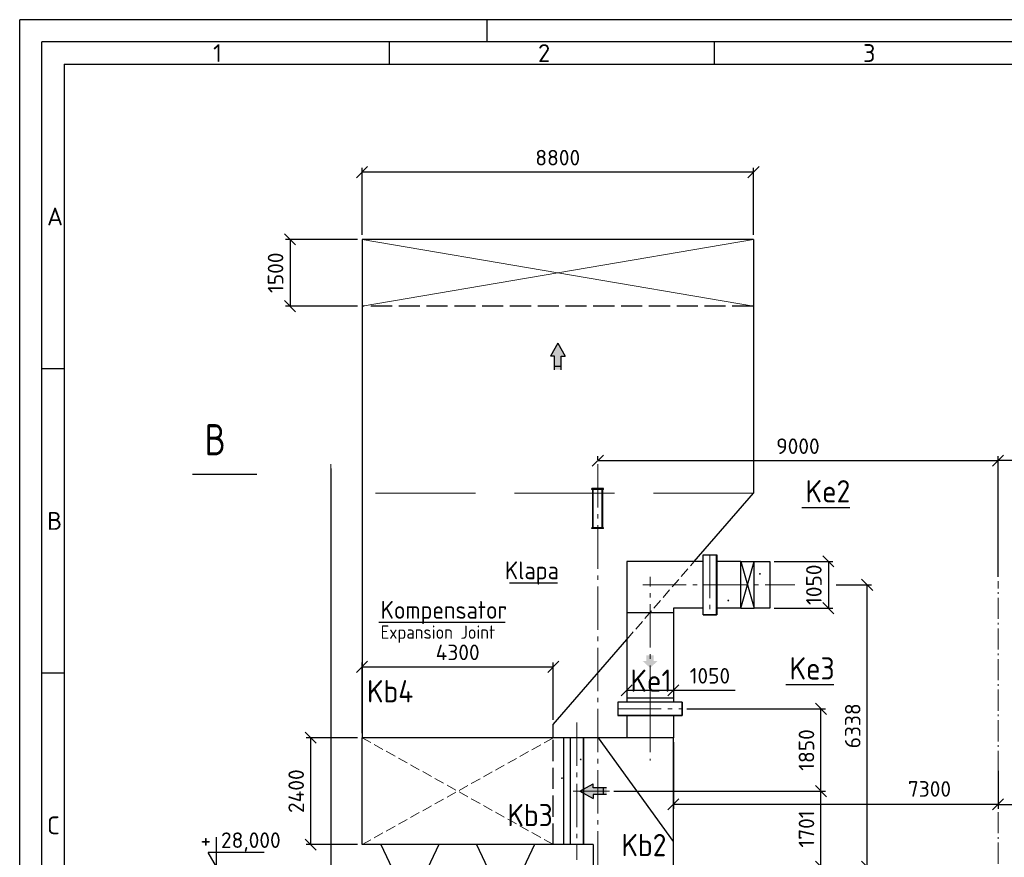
# Model space of a CAD drawing. Header units: millimetres. Extents: x 0 to 129400, y 0 to 84100.
# Tile 11 of 29: x 0 to 22137, y 65278 to 84100. Entities that reach past the tile are written whole.
import ezdxf
from ezdxf.enums import TextEntityAlignment as Align

# ---------------------------------------------------------------- set-up
doc = ezdxf.new("R2010")
doc.units = ezdxf.units.MM
doc.header["$LTSCALE"] = 100
for name, pattern in [('gen3', [6.25, 4.75, -1.5]), ('gen3a', [3.125, 2.25, -0.875]), ('gen7', [13.75, 9.75, -1.5, 1, -1.5]), ('gen7a', [6.875, 4.75, -0.875, 0.375, -0.875])]:
    doc.linetypes.add(name, pattern=pattern)
doc.layers.get('Defpoints').update_dxf_attribs({"color": 5, "lineweight": 50})
for name, color, linetype in [('07', 2, 'Continuous'), ('08', 6, 'Continuous'), ('0S', 7, 'Continuous'), ('3', 3, 'gen3'), ('4', 3, 'Continuous'), ('5', 3, 'Continuous'), ('6', 2, 'Continuous'), ('SCR', 2, 'Continuous')]:
    doc.layers.add(name, color=color, linetype=linetype)
for name, color, linetype, lineweight in [('1', 4, 'Continuous', 0), ('3a', 3, 'gen3a', 0), ('7', 1, 'gen7', 0), ('7a', 1, 'gen7a', 0), ('AM_5', 3, 'Continuous', 25), ('AM_BOR', 7, 'Continuous', 50), ('Kompensatory', 4, 'Continuous', 25)]:
    doc.layers.add(name, color=color, linetype=linetype, lineweight=lineweight)
doc.styles.get("Standard").update_dxf_attribs({"font": 'isocpeur.ttf'})
doc.dimstyles.new('AM_DIN$0', dxfattribs={"dimtxt": 3.5, "dimasz": 2.5, "dimexe": 1, "dimexo": 1, "dimgap": 1.5, "dimtad": 1, "dimdsep": 46, "dimtxsty": 'Standard', "dimblk": 'OBLIQUE', "dimcen": 0, "dimclrd": 256, "dimclre": 256, "dimclrt": 2, "dimadec": 0, "dimazin": 2, "dimtp": 0.1, "dimtm": 0.1, "dimtfac": 0.71, "dimtmove": 0, "dimatfit": 3, "dimfxl": 0, "dimlwd": -1, "dimlwe": -1, "dimarcsym": 0})

# ---------------------------------------------------------------- blocks, each defined once
blk = doc.blocks.new('AM_A0-05A4')
for p in [(5, 5), (1289, 836)]:
    blk.add_line(p, (5, 836))
at = {"layer": 'AM_BOR', "color": 1, "lineweight": 25}
for p, q in [((0, 0), (0, 841)), ((1294, 841), (0, 841)), ((105, 841), (105, 836)), ((83.06, 836), (83.06, 831)), ((156.12, 836), (156.12, 831)), ((10, 831), (10, 10)), ((10, 831), (1284, 831)), ((10, 762.58), (5, 762.58)), ((10, 694.17), (5, 694.17))]:
    blk.add_line(p, q, dxfattribs=at)
for s, p in [('1', (43.48, 831.5)), ('2', (116.54, 831.5)), ('3', (189.6, 831.5)), ('A', (6.15, 794.79)), ('B', (6.15, 726.37)), ('C', (6.15, 657.96))]:
    blk.add_text(s, height=4, dxfattribs=at).set_placement(p)
blk = doc.blocks.new('_Oblique')
at = {"color": 0, "linetype": 'ByBlock', "lineweight": -2}
blk.add_line((-0.5, -0.5), (0.5, 0.5), dxfattribs=at)
blk = doc.blocks.new('*D34')
at = {"layer": 'AM_5', "linetype": 'ByBlock'}
for p, q in [((18356, 71402), (19153, 71402)), ((19053, 65063), (19053, 71402)), ((16497, 65063), (19153, 65063))]:
    blk.add_line(p, q, dxfattribs=at)
at = {"layer": 'Defpoints', "color": 0}
for p in [(18256, 71402), (19053, 71402), (16397, 65063)]:
    blk.add_point(p, dxfattribs=at)
at = {"layer": 'AM_5', "xscale": 250, "yscale": 250, "zscale": 250}
for p, rotation in [((19053, 71402), 90), ((19053, 65063), 270)]:
    blk.add_blockref('_Oblique', p, dxfattribs=dict(at, rotation=rotation))
at = {"layer": 'AM_5', "color": 2, "insert": (18728, 68233), "char_height": 350, "attachment_point": 5, "rotation": 90}
blk.add_mtext('6338', dxfattribs=at)
blk = doc.blocks.new('*D38')
at = {"layer": 'AM_5', "linetype": 'ByBlock'}
for p, q in [((13360, 66764), (18114, 66764)), ((18014, 65063), (18014, 66764)), ((16497, 65063), (18114, 65063))]:
    blk.add_line(p, q, dxfattribs=at)
at = {"layer": 'Defpoints', "color": 0}
for p in [(13260, 66764), (18014, 66764), (16397, 65063)]:
    blk.add_point(p, dxfattribs=at)
at = {"layer": 'AM_5', "xscale": 250, "yscale": 250, "zscale": 250}
for p, rotation in [((18014, 66764), 90), ((18014, 65063), 270)]:
    blk.add_blockref('_Oblique', p, dxfattribs=dict(at, rotation=rotation))
at = {"layer": 'AM_5', "color": 2, "insert": (17689, 65914), "char_height": 350, "attachment_point": 5, "rotation": 90}
blk.add_mtext('1701', dxfattribs=at)
blk = doc.blocks.new('*D39')
at = {"layer": 'AM_5', "linetype": 'ByBlock'}
for p, q in [((14997, 68614), (18114, 68614)), ((18014, 66764), (18014, 68614)), ((13360, 66764), (18114, 66764))]:
    blk.add_line(p, q, dxfattribs=at)
at = {"layer": 'Defpoints', "color": 0}
for p in [(14897, 68614), (18014, 68614), (13260, 66764)]:
    blk.add_point(p, dxfattribs=at)
at = {"layer": 'AM_5', "xscale": 250, "yscale": 250, "zscale": 250}
for p, rotation in [((18014, 68614), 90), ((18014, 66764), 270)]:
    blk.add_blockref('_Oblique', p, dxfattribs=dict(at, rotation=rotation))
at = {"layer": 'AM_5', "color": 2, "insert": (17689, 67689), "char_height": 350, "attachment_point": 5, "rotation": 90}
blk.add_mtext('1850', dxfattribs=at)
blk = doc.blocks.new('k5b1')
blk.add_hatch(color=4).paths.add_polyline_path([(1829, -2813), (1746, -2813), (1746, -2683), (1582, -2683), (1582, -2813), (1499, -2813), (1664, -2966)])
for p, q in [((2860, -423), (3160, -423)), ((2860, -1773), (2860, -423)), ((3160, -1773), (3160, -423)), ((1137, -573), (1137, -3735)), ((2860, -573), (1137, -573)), ((2860, -1748), (2860, -448)), ((3707, -573), (3160, -573)), ((1137, -1723), (2187, -1723)), ((2187, -1623), (2187, -3735)), ((2860, -1623), (2187, -1623)), ((3707, -1623), (3160, -1623)), ((2860, -1773), (3160, -1773)), ((2860, -1773), (3160, -1773)), ((937, -3735), (937, -4035)), ((2387, -3735), (937, -3735)), ((1137, -3635), (2187, -3635)), ((2387, -3735), (2387, -4035)), ((2387, -4035), (937, -4035))]:
    blk.add_line(p, q)
at = {"color": 4}
for p, q in [((3707, -1623), (3707, -573)), ((3707, -1623), (4007, -573)), ((3707, -573), (4007, -1623)), ((3707, -573), (4007, -573)), ((4007, -1623), (4007, -573)), ((4007, -573), (4357, -573)), ((4357, -573), (4357, -1623)), ((3707, -1623), (4007, -1623)), ((4357, -1623), (4007, -1623))]:
    blk.add_line(p, q, dxfattribs=at)
at = {"layer": '7'}
for p, q in [((3010, -423), (3010, -1773)), ((1499, -1098), (4921, -1098)), ((1662, -3885), (1662, -918)), ((937, -3885), (2387, -3885))]:
    blk.add_line(p, q, dxfattribs=at)
blk = doc.blocks.new('k4b2')
for points in [[(443, -165), (443, -76), (749, -76), (749, 76), (443, 76), (443, 164), (150, 0)], [(1815, -3535), (1726, -3535), (1726, -3841), (1574, -3841), (1574, -3535), (1485, -3535), (1650, -3242)], [(-57, -4440), (-57, -4352), (249, -4352), (249, -4200), (-57, -4200), (-57, -4111), (-350, -4276)]]:
    blk.add_hatch(color=4).paths.add_polyline_path(points)
for p, q in [((1200, 1700), (1200, 1200)), ((2250, 1700), (1200, 1700)), ((2250, 1700), (2250, 1200)), ((2250, 1200), (230, 1200)), ((230, 1200), (230, -1200)), ((2250, -5200), (2250, 1200)), ((450, -1200), (230, -1200)), ((450, -1200), (450, -1700)), ((450, -1700), (1050, -3539)), ((450, -1700), (2250, -1700)), ((300, -5155), (300, -3395)), ((300, -3395), (600, -3395)), ((600, -5155), (600, -3395)), ((1050, -3539), (1050, -5200)), ((1050, -3539), (2250, -3539)), ((-350, -4950), (-350, -3600)), ((-350, -3600), (300, -3600)), ((600, -3600), (1050, -3600)), ((-350, -4950), (300, -4950)), ((600, -4950), (1050, -4950)), ((300, -5155), (600, -5155)), ((2250, -5200), (1050, -5200))]:
    blk.add_line(p, q)
at = {"color": 4}
for p, q in [((150, 0), (443, 164)), ((443, 76), (443, 164)), ((749, 76), (443, 76)), ((672, 76), (672, -76)), ((150, 0), (443, -165)), ((749, -76), (443, -76)), ((443, -76), (443, -165)), ((1650, -3242), (1485, -3535)), ((1650, -3242), (1815, -3535)), ((1574, -3535), (1485, -3535)), ((1574, -3841), (1574, -3535)), ((1726, -3841), (1726, -3535)), ((1726, -3535), (1815, -3535)), ((1574, -3764), (1726, -3764)), ((-350, -4276), (-57, -4111)), ((-57, -4200), (-57, -4111)), ((249, -4200), (-57, -4200)), ((172, -4200), (172, -4352)), ((-350, -4276), (-57, -4440)), ((249, -4352), (-57, -4352)), ((-57, -4352), (-57, -4440))]:
    blk.add_line(p, q, dxfattribs=at)
at = {"layer": '0S'}
blk.add_line((2250, -1129), (564, 1200), dxfattribs=at)
at = {"layer": '1'}
for p, q in [((-350, -3600), (-650, -3601)), ((-350, -3600), (-650, -4951)), ((-650, -3601), (-350, -4950)), ((-650, -4951), (-650, -3601)), ((-350, -4950), (-650, -4951))]:
    blk.add_line(p, q, dxfattribs=at)
at = {"layer": '7'}
for p, q in [((1000, 1850), (2450, 1850)), ((1725, 1850), (1725, 686)), ((813, 0), (0, 0)), ((1650, -5350), (1650, -3242)), ((450, -3395), (450, -5155)), ((-400, -4276), (1650, -4275)), ((850, -5350), (2450, -5350))]:
    blk.add_line(p, q, dxfattribs=at)
blk = doc.blocks.new('k7b2')
blk.add_hatch(color=4).paths.add_polyline_path([(2415, 9777), (2326, 9777), (2326, 9471), (2174, 9471), (2174, 9777), (2085, 9777), (2250, 10070)])
for p, q in [((-2150, 12400), (-2150, 1200)), ((6650, 12400), (-2150, 12400)), ((6650, 12400), (6650, 6700)), ((5319, 5162), (6650, 6700)), ((2150, 1500), (3800, 3407)), ((2150, 1200), (2150, 1500)), ((2150, 1200), (-2150, 1200)), ((-2150, -1200), (-2150, 1200)), ((2530, 1200), (2150, 1200)), ((2380, 1200), (2380, -1200)), ((2830, 1200), (2530, 1200)), ((2530, 1200), (2530, -1200)), ((2830, -1200), (2830, 1200)), ((2830, 1200), (2830, -1200)), ((2530, -1200), (-2150, -1200)), ((-1725, -1200), (-1175, -2360)), ((-425, -1200), (-975, -2360)), ((425, -1200), (975, -2360)), ((1725, -1200), (1175, -2360)), ((2830, -1200), (2530, -1200)), ((-1175, -2660), (-1175, -2360)), ((-1175, -2360), (-975, -2360)), ((-975, -2660), (-975, -2360)), ((975, -2660), (975, -2360)), ((975, -2360), (1175, -2360)), ((1175, -2660), (1175, -2360)), ((-1250, -2660), (-900, -2660)), ((-1250, -2685), (-900, -2685)), ((900, -2660), (1250, -2660)), ((900, -2685), (1250, -2685))]:
    blk.add_line(p, q)
at = {"color": 4}
for p, q in [((2250, 10070), (2085, 9777)), ((2250, 10070), (2415, 9777)), ((2174, 9777), (2085, 9777)), ((2174, 9471), (2174, 9777)), ((2326, 9471), (2326, 9777)), ((2326, 9777), (2415, 9777)), ((2174, 9548), (2326, 9548))]:
    blk.add_line(p, q, dxfattribs=at)
at = {"layer": '1'}
for p, q in [((-2150, 12400), (6650, 10900)), ((6650, 12400), (-2150, 10900))]:
    blk.add_line(p, q, dxfattribs=at)
at = {"layer": '3'}
for p, q in [((6650, 10900), (-2150, 10900)), ((2150, -1200), (2150, 1200))]:
    blk.add_line(p, q, dxfattribs=at)
at = {"layer": '3a', "ltscale": 10}
blk.add_line((6650, 6700), (-2150, 6700), dxfattribs=at)
at = {"layer": '3a'}
blk.add_line((3800, 3407), (5319, 5162), dxfattribs=at)
at = {"layer": '3a', "color": 4}
for p, q in [((-2150, 1200), (2150, -1200)), ((-2150, -1200), (2150, 1200))]:
    blk.add_line(p, q, dxfattribs=at)
at = {"layer": '7'}
blk.add_line((2680, 1541), (2680, -1541), dxfattribs=at)
at = {"layer": '7a'}
for p, q in [((-1075, -2797), (-1075, -2268)), ((1075, -2797), (1075, -2268))]:
    blk.add_line(p, q, dxfattribs=at)
at = {"layer": 'SCR'}
for p in [(2150, 1200), (-2150, -1200)]:
    blk.add_line(p, (-2150, 1200), dxfattribs=at)
blk = doc.blocks.new('PRZ1')
blk.add_lwpolyline([(0, 0, 0, 0.162, 0), (0, 0.444, 0, 0, 0), (0, 0.766, 0, 0, 0)], format="xyseb")
blk = doc.blocks.new('*D62')
at = {"layer": 'AM_5', "linetype": 'ByBlock'}
for p, q in [((7597, 67964), (6442, 67964)), ((6542, 65564), (6542, 67964)), ((7597, 65564), (6442, 65564))]:
    blk.add_line(p, q, dxfattribs=at)
at = {"layer": 'Defpoints', "color": 0}
for p in [(6542, 67964), (7697, 67964), (7697, 65564)]:
    blk.add_point(p, dxfattribs=at)
at = {"layer": 'AM_5', "xscale": 250, "yscale": 250, "zscale": 250}
for p, rotation in [((6542, 67964), 90), ((6542, 65564), 270)]:
    blk.add_blockref('_Oblique', p, dxfattribs=dict(at, rotation=rotation))
at = {"layer": 'AM_5', "color": 2, "insert": (6217, 66764), "char_height": 350, "attachment_point": 5, "rotation": 90}
blk.add_mtext('2400', dxfattribs=at)
blk = doc.blocks.new('*D63')
at = {"layer": 'AM_5', "linetype": 'ByBlock'}
for p, q in [((7697, 68064), (7697, 69658)), ((7697, 69558), (11997, 69558)), ((11997, 68364), (11997, 69658))]:
    blk.add_line(p, q, dxfattribs=at)
at = {"layer": 'Defpoints', "color": 0}
for p in [(11997, 69558), (11997, 68264), (7697, 67964)]:
    blk.add_point(p, dxfattribs=at)
at = {"layer": 'AM_5', "xscale": 250, "yscale": 250, "zscale": 250, "rotation": 180}
blk.add_blockref('_Oblique', (7697, 69558), dxfattribs=at)
at = {"layer": 'AM_5', "xscale": 250, "yscale": 250, "zscale": 250}
blk.add_blockref('_Oblique', (11997, 69558), dxfattribs=at)
at = {"layer": 'AM_5', "color": 2, "insert": (9847, 69883), "char_height": 350, "attachment_point": 5}
blk.add_mtext('4300', dxfattribs=at)
blk = doc.blocks.new('*D64')
at = {"layer": 'AM_5', "linetype": 'ByBlock'}
for p, q in [((7697, 79264), (7697, 80775)), ((16497, 80675), (7697, 80675)), ((16497, 79264), (16497, 80775))]:
    blk.add_line(p, q, dxfattribs=at)
at = {"layer": 'Defpoints', "color": 0}
for p in [(7697, 80675), (7697, 79164), (16497, 79164)]:
    blk.add_point(p, dxfattribs=at)
at = {"layer": 'AM_5', "xscale": 250, "yscale": 250, "zscale": 250, "rotation": 180}
blk.add_blockref('_Oblique', (7697, 80675), dxfattribs=at)
at = {"layer": 'AM_5', "xscale": 250, "yscale": 250, "zscale": 250}
blk.add_blockref('_Oblique', (16497, 80675), dxfattribs=at)
at = {"layer": 'AM_5', "color": 2, "insert": (12097, 81000), "char_height": 350, "attachment_point": 5}
blk.add_mtext('8800', dxfattribs=at)
blk = doc.blocks.new('*D65')
at = {"layer": 'AM_5', "linetype": 'ByBlock'}
for p, q in [((7597, 79164), (5978, 79164)), ((6078, 79164), (6078, 77664)), ((7597, 77664), (5978, 77664))]:
    blk.add_line(p, q, dxfattribs=at)
at = {"layer": 'Defpoints', "color": 0}
for p in [(7697, 79164), (6078, 77664), (7697, 77664)]:
    blk.add_point(p, dxfattribs=at)
at = {"layer": 'AM_5', "xscale": 250, "yscale": 250, "zscale": 250}
for p, rotation in [((6078, 79164), 90), ((6078, 77664), 270)]:
    blk.add_blockref('_Oblique', p, dxfattribs=dict(at, rotation=rotation))
at = {"layer": 'AM_5', "color": 2, "insert": (5753, 78414), "char_height": 350, "attachment_point": 5, "rotation": 90}
blk.add_mtext('1500', dxfattribs=at)
blk = doc.blocks.new('*D66')
at = {"layer": 'AM_5', "linetype": 'ByBlock'}
for p, q in [((16966, 71927), (18281, 71927)), ((18181, 71927), (18181, 70877)), ((16966, 70877), (18281, 70877))]:
    blk.add_line(p, q, dxfattribs=at)
at = {"layer": 'Defpoints', "color": 0}
for p in [(16866, 71927), (16866, 70877), (18181, 70877)]:
    blk.add_point(p, dxfattribs=at)
at = {"layer": 'AM_5', "xscale": 250, "yscale": 250, "zscale": 250}
for p, rotation in [((18181, 71927), 90), ((18181, 70877), 270)]:
    blk.add_blockref('_Oblique', p, dxfattribs=dict(at, rotation=rotation))
at = {"layer": 'AM_5', "color": 2, "insert": (17856, 71402), "char_height": 350, "attachment_point": 5, "rotation": 90}
blk.add_mtext('1050', dxfattribs=at)
blk = doc.blocks.new('*D67')
at = {"layer": 'AM_5', "linetype": 'ByBlock'}
for p, q in [((13647, 70677), (13647, 68931)), ((14697, 70677), (14697, 68931)), ((13647, 69031), (14697, 69031)), ((14697, 69031), (16087, 69031))]:
    blk.add_line(p, q, dxfattribs=at)
at = {"layer": 'Defpoints', "color": 0}
for p in [(13647, 70777), (14697, 70777), (14697, 69031)]:
    blk.add_point(p, dxfattribs=at)
at = {"layer": 'AM_5', "xscale": 250, "yscale": 250, "zscale": 250, "rotation": 180}
blk.add_blockref('_Oblique', (13647, 69031), dxfattribs=at)
at = {"layer": 'AM_5', "xscale": 250, "yscale": 250, "zscale": 250}
blk.add_blockref('_Oblique', (14697, 69031), dxfattribs=at)
at = {"layer": 'AM_5', "color": 2, "insert": (15517, 69356), "char_height": 350, "attachment_point": 5}
blk.add_mtext('1050', dxfattribs=at)
blk = doc.blocks.new('poziom')
at = {"layer": '6', "color": 3}
for p, q in [((0, 0), (0, 6.68)), ((10.65, 3.24), (-1.87, 3.24)), ((0, 0), (-1.87, 3.24))]:
    blk.add_line(p, q, dxfattribs=at)
at = {"layer": '5', "color": 2}
blk.add_attdef('POZIOM', (-2, 4.24), '', height=3.5, dxfattribs=at)
blk = doc.blocks.new('*D254')
at = {"layer": 'AM_5', "linetype": 'ByBlock'}
for p, q in [((14697, 67864), (14697, 66366)), ((21997, 67221), (21997, 66366)), ((21997, 66466), (14697, 66466))]:
    blk.add_line(p, q, dxfattribs=at)
at = {"layer": 'Defpoints', "color": 0}
for p in [(14697, 67964), (21997, 67321), (14697, 66466)]:
    blk.add_point(p, dxfattribs=at)
at = {"layer": 'AM_5', "xscale": 250, "yscale": 250, "zscale": 250}
for p, rotation in [((14697, 66466), 179.9999999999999), ((21997, 66466), 359.9999999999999)]:
    blk.add_blockref('_Oblique', p, dxfattribs=dict(at, rotation=rotation))
at = {"layer": 'AM_5', "color": 2, "insert": (20454, 66814), "char_height": 350, "attachment_point": 5}
blk.add_mtext('7300', dxfattribs=at)
blk = doc.blocks.new('*D252')
at = {"layer": 'AM_5', "linetype": 'ByBlock'}
for p, q in [((29297, 67864), (29297, 66366)), ((21997, 67221), (21997, 66366)), ((21997, 66466), (29297, 66466))]:
    blk.add_line(p, q, dxfattribs=at)
at = {"layer": 'Defpoints', "color": 0}
for p in [(29297, 67964), (21997, 67321), (29297, 66466)]:
    blk.add_point(p, dxfattribs=at)
at = {"layer": 'AM_5', "xscale": 250, "yscale": 250, "zscale": 250, "rotation": 180}
blk.add_blockref('_Oblique', (21997, 66466), dxfattribs=at)
at = {"layer": 'AM_5', "xscale": 250, "yscale": 250, "zscale": 250}
blk.add_blockref('_Oblique', (29297, 66466), dxfattribs=at)
at = {"layer": 'AM_5', "color": 2, "insert": (23540, 66814), "char_height": 350, "attachment_point": 5}
blk.add_mtext('7300', dxfattribs=at)
blk = doc.blocks.new('*D253')
at = {"layer": 'AM_5', "linetype": 'ByBlock'}
for p, q in [((21997, 71584), (21997, 74291)), ((30997, 74191), (21997, 74191)), ((30997, 74213), (30997, 74291))]:
    blk.add_line(p, q, dxfattribs=at)
at = {"layer": 'Defpoints', "color": 0}
for p in [(21997, 74191), (30997, 74113), (21997, 71484)]:
    blk.add_point(p, dxfattribs=at)
at = {"layer": 'AM_5', "xscale": 250, "yscale": 250, "zscale": 250, "rotation": 180}
blk.add_blockref('_Oblique', (21997, 74191), dxfattribs=at)
at = {"layer": 'AM_5', "xscale": 250, "yscale": 250, "zscale": 250}
blk.add_blockref('_Oblique', (30997, 74191), dxfattribs=at)
at = {"layer": 'AM_5', "color": 2, "insert": (26497, 74516), "char_height": 350, "attachment_point": 5}
blk.add_mtext('9000', dxfattribs=at)
blk = doc.blocks.new('*D251')
at = {"layer": 'AM_5', "linetype": 'ByBlock'}
for p, q in [((12997, 74213), (12997, 74291)), ((12997, 74191), (21997, 74191)), ((21997, 71584), (21997, 74291))]:
    blk.add_line(p, q, dxfattribs=at)
at = {"layer": 'Defpoints', "color": 0}
for p in [(21997, 74191), (12997, 74113), (21997, 71484)]:
    blk.add_point(p, dxfattribs=at)
at = {"layer": 'AM_5', "xscale": 250, "yscale": 250, "zscale": 250, "rotation": 180}
blk.add_blockref('_Oblique', (12997, 74191), dxfattribs=at)
at = {"layer": 'AM_5', "xscale": 250, "yscale": 250, "zscale": 250}
blk.add_blockref('_Oblique', (21997, 74191), dxfattribs=at)
at = {"layer": 'AM_5', "color": 2, "insert": (17497, 74516), "char_height": 350, "attachment_point": 5}
blk.add_mtext('9000', dxfattribs=at)
blk = doc.blocks.new('*D294')
at = {"layer": 'AM_5', "linetype": 'ByBlock'}
for p, q in [((6997, 74013), (6997, 51397)), ((8772, 63867), (8772, 51397)), ((8772, 51497), (6997, 51497))]:
    blk.add_line(p, q, dxfattribs=at)
at = {"layer": 'Defpoints', "color": 0}
for p in [(6997, 74113), (8772, 63967), (6997, 51497)]:
    blk.add_point(p, dxfattribs=at)
at = {"layer": 'AM_5', "xscale": 250, "yscale": 250, "zscale": 250, "rotation": 180}
blk.add_blockref('_Oblique', (6997, 51497), dxfattribs=at)
at = {"layer": 'AM_5', "xscale": 250, "yscale": 250, "zscale": 250}
blk.add_blockref('_Oblique', (8772, 51497), dxfattribs=at)
at = {"layer": 'AM_5', "color": 2, "insert": (7884, 51822), "char_height": 350, "attachment_point": 5}
blk.add_mtext('1775', dxfattribs=at)

msp = doc.modelspace()

# ---------------------------------------------------------------- linework, layer by layer
at = {"color": 4}
for p, q in [((12866.97, 73544.24), (12866.97, 73564.24)), ((13126.97, 73564.24), (12866.97, 73564.24)), ((13126.97, 73544.24), (12866.97, 73544.24)), ((12886.97, 72684.24), (12886.97, 73544.24)), ((12896.97, 72684.24), (12896.97, 73544.24)), ((13096.97, 72684.24), (13096.97, 73544.24)), ((13106.97, 72684.24), (13106.97, 73544.24)), ((13126.97, 73544.24), (13126.97, 73564.24)), ((12866.97, 72664.24), (12866.97, 72684.24)), ((13126.97, 72684.24), (12866.97, 72684.24)), ((13126.97, 72664.24), (12866.97, 72664.24)), ((13126.97, 72664.24), (13126.97, 72684.24))]:
    msp.add_line(p, q, dxfattribs=at)
at = {"color": 3}
for p, q in [((17585.78, 73138.39), (18662.83, 73138.39)), ((12089.14, 71441.52), (11012.09, 71441.52)), ((10914.73, 70552.89), (8077.75, 70552.89)), ((17226.38, 69158.02), (18303.43, 69158.02))]:
    msp.add_line(p, q, dxfattribs=at)
at = {"layer": '07', "color": 3}
for points in [[(16619.77, 71658.62, 0, 50, 0), (16641.88, 71646.95, 50, 0, 0), (16663.99, 71635.29, 0, 0, 0), (17585.78, 73138.39, 0, 0, 0)], [(12634.26, 67487.67, 0, 50, 0), (12612.15, 67476.01, 50, 0, 0), (12590.04, 67464.34, 0, 0, 0), (12089.14, 71441.52, 0, 0, 0)], [(15908.76, 71059.9, 0, 50, 0), (15930.88, 71048.24, 50, 0, 0), (15952.99, 71036.57, 0, 0, 0), (17226.38, 69158.02, 0, 0, 0)], [(12214.78, 67067.76, 0, 50, 0), (12192.66, 67056.1, 50, 0, 0), (12170.55, 67044.44, 0, 0, 0), (10914.73, 70552.89, 0, 0, 0)]]:
    msp.add_lwpolyline(points, format="xyseb", dxfattribs=at)
at = {"layer": '08', "color": 6}
msp.add_line((5331.2, 73877.4), (3882.58, 73877.4), dxfattribs=at)
at = {"layer": '7'}
for p, q in [((6996.97, 74113.25), (6996.97, 48536.61)), ((12996.97, 74113.25), (12996.97, 48536.61))]:
    msp.add_line(p, q, dxfattribs=at)
at = {"layer": '7a'}
msp.add_line((21996.97, 50008.32), (21996.97, 71483.69), dxfattribs=at)
at = {"layer": 'Kompensatory'}
for points in [[(15369.97, 72076.74), (15669.97, 72076.74), (15669.97, 70726.74), (15369.97, 70726.74)], [(13446.97, 68464.24), (14896.97, 68464.24), (14896.97, 68764.24), (13446.97, 68764.24)]]:
    msp.add_lwpolyline(points, close=True, dxfattribs=at)

# ---------------------------------------------------------------- block references
at = {"lineweight": 0, "xscale": 100, "yscale": 100, "zscale": 100}
msp.add_blockref('AM_A0-05A4', (0, 0), dxfattribs=at)
for name, p in [('k7b2', (9846.97, 66764.24)), ('k5b1', (12509.53, 72499.49)), ('k4b2', (12446.97, 66764.24))]:
    msp.add_blockref(name, p)
at = {"layer": '07'}
ref = msp.add_blockref('poziom', (4427.82, 65063.41), dxfattribs=dict(at, xscale=100, yscale=100, zscale=100))
ref.add_attrib('POZIOM', '+ 28,000', (4064.4, 65487.66), dxfattribs={"layer": '5', "color": 2, "height": 350})
at = {"layer": '08', "color": 6, "xscale": 1399.999859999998, "yscale": 1399.999859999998, "zscale": 1399.999859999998}
msp.add_blockref('PRZ1', (5072.58, 73877.4), dxfattribs=at)

# ---------------------------------------------------------------- texts
at = {"layer": '08', "color": 6, "width": 0.8}
msp.add_text('B', height=700, dxfattribs=at).set_placement((4634.66, 74662.66), align=Align.MIDDLE_RIGHT)
at = {"layer": '4', "color": 6, "width": 0.9}
for s, p in [('Ke2', (17667.58, 73103.4)), ('Ke3', (17308.18, 69123.04)), ('Kb4', (7808.35, 68608.94)), ('Ke1', (13729.85, 68846.98)), ('Kb3', (10965.54, 65826.37)), ('Kb2', (13528.81, 65152.57))]:
    msp.add_text(s, height=500, dxfattribs=at).set_placement(p, align=Align.BOTTOM_LEFT)
at = {"layer": '4', "color": 7, "width": 0.9}
for s, height, p in [('Klapa', 400, (10909.34, 71406.53)), ('Kompensator', 400, (8114.94, 70517.9)), ('Expansion Joint', 300, (8114.94, 70097.28))]:
    msp.add_text(s, height=height, rotation=360, dxfattribs=at).set_placement(p, align=Align.BOTTOM_LEFT)

# ---------------------------------------------------------------- dimensions: what is measured, and where the dimension line sits
at = {"layer": 'AM_5'}
for base, p1, p2, picture, middle in [((7696.98, 80674.85), (16496.97, 79164.24), (7696.98, 79164.24), '*D64', (12096.97, 80999.85)), ((14696.97, 69030.98), (13646.97, 70776.74), (14696.97, 70776.74), '*D67', (15516.97, 69355.98)), ((11996.97, 69557.98), (7696.97, 67964.24), (11996.97, 68264.24), '*D63', (9846.97, 69882.98))]:
    dim = msp.add_linear_dim(base=base, p1=p1, p2=p2, dimstyle='AM_DIN$0', override={"dimscale": 100, "dimdec": 0, "dimtp": 3, "dimtm": 0, "dimarcsym": 1}, dxfattribs=at)
    dim.commit()
    dim.dimension.update_dxf_attribs({"geometry": picture, "text_midpoint": middle})
for base, p1, p2, angle, picture, middle in [((6077.74, 77664.24), (7696.98, 79164.24), (7696.98, 77664.24), 90.000019, '*D65', (5752.74, 78414.24)), ((21996.97, 74191.02), (12996.97, 74113.25), (21996.97, 71483.69), 0, '*D251', (17496.97, 74516.02)), ((21996.97, 74191.02), (30996.97, 74113.25), (21996.97, 71483.69), 180, '*D253', (26496.97, 74516.02)), ((6996.97, 51496.6), (8771.97, 63966.97), (6996.97, 74113.25), 0, '*D294', (7884.47, 51821.6)), ((19052.96, 71401.74), (16396.97, 65063.41), (18255.53, 71401.74), 90, '*D34', (18727.96, 68232.58)), ((18013.98, 68614.24), (13259.82, 66764.24), (14896.97, 68614.24), 90, '*D39', (17688.98, 67689.24)), ((6541.51, 67964.24), (7696.97, 65564.24), (7696.97, 67964.24), 90, '*D62', (6216.51, 66764.24)), ((18013.98, 66764.24), (16396.97, 65063.41), (13259.82, 66764.24), 90, '*D38', (17688.98, 65913.83))]:
    dim = msp.add_linear_dim(base=base, p1=p1, p2=p2, angle=angle, dimstyle='AM_DIN$0', override={"dimscale": 100, "dimdec": 0, "dimtp": 3, "dimtm": 0, "dimarcsym": 1}, dxfattribs=at)
    dim.commit()
    dim.dimension.update_dxf_attribs({"geometry": picture, "text_midpoint": middle})
for base, p1, p2, angle, override, picture, middle in [((18180.88, 70876.74), (16866.47, 71926.74), (16866.47, 70876.74), 90, {"dimscale": 100, "dimdec": 0, "dimtp": 3, "dimtm": 0, "dimarcsym": 1}, '*D66', (18180.88, 71401.74)), ((14696.97, 66465.74), (21996.97, 67320.74), (14696.97, 67964.24), 180, {"dimscale": 100, "dimdec": 0, "dimtp": 3, "dimtm": 0, "dimtmove": 2, "dimarcsym": 1}, '*D254', (20453.58, 66813.64)), ((29296.97, 66465.74), (21996.97, 67320.74), (29296.97, 67964.24), 0, {"dimscale": 100, "dimdec": 0, "dimtp": 3, "dimtm": 0, "dimtmove": 2, "dimarcsym": 1}, '*D252', (23540.36, 66813.64))]:
    dim = msp.add_linear_dim(base=base, p1=p1, p2=p2, angle=angle, dimstyle='AM_DIN$0', override=override, dxfattribs=at)
    dim.commit()
    dim.dimension.update_dxf_attribs({"geometry": picture, "text_midpoint": middle, "dimtype": 160})

doc.saveas('drawing.dxf')
